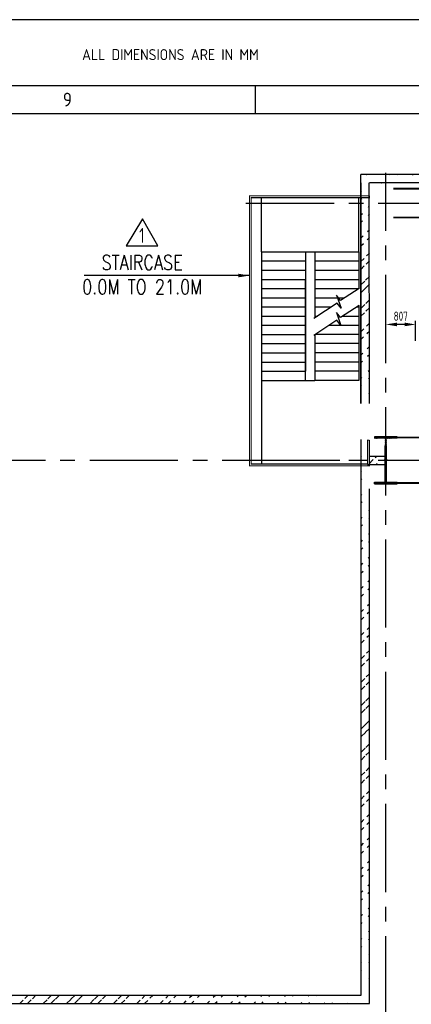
# Model space of a CAD drawing. Extents: x -287416 to 4934791, y -504132 to 1826789.
# Tile 65 of 256: x 52108 to 62753, y -84061 to -57259. Entities that reach past the tile are written whole.
import ezdxf
from ezdxf.enums import TextEntityAlignment as Align

# ---------------------------------------------------------------- set-up
doc = ezdxf.new("R2010")
doc.units = 0
doc.header["$LTSCALE"] = 800
doc.header["$MEASUREMENT"] = 0
for name, pattern in [('CENTER', [2, 1.25, -0.25, 0.25, -0.25]), ('CENTER2', [1.125, 0.75, -0.125, 0.125, -0.125]), ('CONTINOUS', [0]), ('DASHED', [0.75, 0.5, -0.25])]:
    doc.linetypes.add(name, pattern=pattern)
doc.layers.get('0').update_dxf_attribs({"linetype": 'CONTINUOUS'})
doc.layers.get('DEFPOINTS').update_dxf_attribs({"linetype": 'CONTINUOUS'})
for name, color, linetype in [('COL', 1, 'CENTER'), ('GRID', 8, 'CENTER'), ('HANGERS', 1, 'CONTINUOUS'), ('HATCH', 9, 'CONTINUOUS'), ('WALL', 6, 'CONTINUOUS')]:
    doc.layers.add(name, color=color, linetype=linetype)
for name, color, linetype, lineweight in [('DIM', 4, 'CONTINUOUS', 15), ('T', 3, 'CONTINUOUS', 15), ('TEXT', 3, 'CONTINUOUS', 15)]:
    doc.layers.add(name, color=color, linetype=linetype, lineweight=lineweight)
doc.styles.add('ROMANS', font='ISO9.shx', dxfattribs={"width": 0.8})
doc.styles.add('S3', font='ROMANS1.SHX', dxfattribs={"width": 0.8})
doc.styles.get("Standard").update_dxf_attribs({"font": 'ISO9'})
doc.dimstyles.new('GS', dxfattribs={"dimscale": 100, "dimtxt": 2.5, "dimasz": 3, "dimexe": 1, "dimexo": 1, "dimgap": 1, "dimtad": 1, "dimdec": 0, "dimzin": 0, "dimdsep": 46, "dimtxsty": 'ROMANS', "dimcen": 0.09, "dimclrd": 4, "dimclre": 8, "dimclrt": 3, "dimadec": 0, "dimazin": 0, "dimtfac": 1, "dimtdec": 0, "dimtofl": 0, "dimtmove": 0, "dimatfit": 3, "dimfxl": 1, "dimtolj": 1, "dimtzin": 0, "dimarcsym": 0})
pattern_1 = [(45, (-23816.73, -210773.7), (-318.198, 318.198), []), (45, (-23604.6, -210773.7), (-318.198, 318.198), [])]

# ---------------------------------------------------------------- blocks, each defined once
blk = doc.blocks.new('A$C731D3036')
for p, q in [((-1256.21, 1843.18), (-1256.21, 1832.06)), ((-2401.24, 1832.07), (-215.67, 1832.07))]:
    blk.add_line(p, q)
for points in [[(0, 1869.86), (-2643.59, 1869.86), (-2643.59, 0), (0, 0)], [(-26.68, 1843.18), (-2616.91, 1843.18), (-2616.91, 26.68), (-26.68, 26.68)]]:
    blk.add_lwpolyline(points, close=True)
blk.add_text('ALL DIMENSIONS ARE IN MM', height=4.4467).set_placement((-1290.3, 1853.55), align=Align.CENTER)
blk.add_text('9', height=5.56).set_placement((-1331.8, 1837.62), align=Align.MIDDLE)
blk = doc.blocks.new('SSDCDCDC')
at = {"layer": 'WALL'}
for p, q in [((247921, 169177), (247921, 170652)), ((250571, 169177), (250571, 170652)), ((247921, 169177), (247921, 168177)), ((249121, 169177), (247921, 169177)), ((249121, 169177), (249121, 167378)), ((249371, 169177), (249121, 169177)), ((249371, 169177), (249371, 165927)), ((250571, 169177), (249371, 169177)), ((250571, 169177), (250571, 165677)), ((249121, 168927), (247921, 168927)), ((250571, 168927), (249371, 168927)), ((249121, 168677), (247921, 168677)), ((250571, 168677), (249371, 168677)), ((249121, 168427), (247921, 168427)), ((250571, 168427), (249371, 168427)), ((249121, 168177), (247921, 168177)), ((250571, 168177), (249371, 168177)), ((249121, 167927), (248310, 167927)), ((250571, 167927), (249371, 167927)), ((247921, 167712), (247921, 165677)), ((247975, 167677), (247921, 167677)), ((249121, 167677), (248672, 167677)), ((250571, 167677), (249371, 167677)), ((248364, 167427), (247921, 167427)), ((249121, 167427), (249048, 167427)), ((250571, 167427), (249371, 167427)), ((248724, 167177), (247921, 167177)), ((250571, 167177), (249371, 167177)), ((247921, 166927), (249100, 166927)), ((249121, 166914), (249121, 165677)), ((250571, 166927), (249371, 166927)), ((247921, 166677), (249121, 166677)), ((250571, 166677), (249371, 166677)), ((247921, 166427), (249121, 166427)), ((247921, 166177), (249121, 166177)), ((250571, 166427), (249371, 166427)), ((250571, 166177), (249371, 166177)), ((247921, 165927), (249121, 165927)), ((250571, 165927), (249371, 165927)), ((247921, 165677), (249121, 165677)), ((249371, 165677), (249121, 165677)), ((250571, 165677), (249371, 165677)), ((250571, 165677), (250571, 163402))]:
    blk.add_line(p, q, dxfattribs=at)
at = {"layer": 'WALL', "const_width": 30, "flags": 128}
for points in [[(247639, 164050), (247639, 163352), (250899, 163352), (250899, 170702), (247639, 170702)], [(247639, 170702), (247639, 170652), (247639, 170652), (250849, 170652), (250849, 170602), (250849, 170602), (250849, 163402), (250799, 163402), (247689, 163402), (247689, 163402), (247689, 164049), (247639, 164050)]]:
    blk.add_lwpolyline(points, dxfattribs=at)
at = {"layer": 'WALL'}
for points in [[(249371, 165677), (249371, 168427)], [(247916, 168180), (248423, 167855), (248533, 167995), (248408, 167639), (248518, 167779), (249144, 167363)], [(247916, 167715), (248425, 167388), (248536, 167528), (248410, 167172), (248521, 167313), (249144, 166898)]]:
    blk.add_lwpolyline(points, dxfattribs=at)
blk = doc.blocks.new('*D754')
at = {"layer": 'DEFPOINTS', "color": 0, "transparency": 16777216}
for p in [(62063, -65554), (62063, -65832), (62870, -66099)]:
    blk.add_point(p, dxfattribs=at)
at = {"layer": 'WALL', "color": 8, "lineweight": -2, "transparency": 16777216}
for p, q in [((62063, -65732), (62063, -65454)), ((62870, -65999), (62870, -65454))]:
    blk.add_line(p, q, dxfattribs=at)
at = {"layer": 'WALL', "color": 4, "lineweight": -2, "transparency": 16777216}
blk.add_line((62570, -65554), (62363, -65554), dxfattribs=at)
at = {"layer": 'WALL', "color": 4, "transparency": 16777216}
for points in [[(62363, -65504), (62363, -65604), (62063, -65554)], [(62570, -65504), (62570, -65604), (62870, -65554)]]:
    blk.add_solid(points, dxfattribs=at)
at = {"layer": 'WALL', "color": 3, "transparency": 16777216, "insert": (62467, -65329), "char_height": 250, "attachment_point": 5, "style": 'ROMANS'}
blk.add_mtext('\\A1;807', dxfattribs=at)
blk = doc.blocks.new('A$C14326149')
at = {"layer": 'COL'}
h = blk.add_hatch(dxfattribs=at)
h.set_pattern_fill('ANSI31', color=256, scale=100, style=0)
h.paths.add_polyline_path([(310, 640), (0, 640), (0, 600), (310, 600)])
h.paths.add_polyline_path([(0, 600), (0, 640), (-310, 640), (-310, 600)])
h.paths.add_polyline_path([(0, -640), (0, -600), (-310, -600), (-310, -640)])
h.paths.add_polyline_path([(0, -600), (0, -640), (310, -640), (310, -600)])
h.paths.add_polyline_path([(-16, 0), (0, 0), (0, 600), (-16, 600)])
h.paths.add_polyline_path([(0, 0), (16, 0), (16, 600), (0, 600)])
h.paths.add_polyline_path([(16, 0), (0, 0), (0, -600), (16, -600)])
h.paths.add_polyline_path([(-16, -600), (0, -600), (0, 0), (-16, 0)])
for p, q in [((310, 640), (-310, 640)), ((-310, 640), (-310, 600)), ((310, 600), (-310, 600)), ((-16, -600), (-16, 600)), ((16, -600), (16, 600)), ((310, 640), (310, 600)), ((-310, -600), (310, -600)), ((-310, -640), (-310, -600)), ((-310, -640), (310, -640)), ((310, -640), (310, -600))]:
    blk.add_line(p, q, dxfattribs=at)
at = {"layer": 'COL', "color": 2}
for p, q in [((0, -672), (0, 672)), ((44, 0), (-44, 0))]:
    blk.add_line(p, q, dxfattribs=at)

msp = doc.modelspace()

# ---------------------------------------------------------------- hatches: boundary and pattern name
at = {"layer": 'HATCH'}
h = msp.add_hatch(dxfattribs=at)
h.set_pattern_fill('ANSI32', color=256, scale=1200, style=0)
h.set_pattern_definition(pattern_1)
edge = h.paths.add_edge_path()
edge.add_line((61383.1, -67704.4), (61384, -61470.2))
edge.add_line((61613.1, -67704.4), (61612.7, -61700.2))
h = msp.add_hatch(dxfattribs=at)
h.set_pattern_fill('ANSI32', color=256, scale=1200, style=0)
h.set_pattern_definition([(45, (-22816.73, -208821.9), (-318.198, 318.198), []), (45, (-22604.6, -208821.9), (-318.198, 318.198), [])])
edge = h.paths.add_edge_path()
edge.add_line((83609.1, -61472), (61383.1, -61470.2))
edge.add_line((83379.1, -61701.9), (61613.1, -61700.2))
h = msp.add_hatch(dxfattribs=at)
h.set_pattern_fill('ANSI32', color=256, scale=1200, style=0)
h.set_pattern_definition([(45, (-25053.42, -213916.65), (-318.198, 318.198), []), (45, (-24841.3, -213916.65), (-318.198, 318.198), [])])
edge = h.paths.add_edge_path()
edge.add_line((61387.6, -83812), (61390, -68690.3))
edge.add_line((61617.1, -84042), (61613, -70032))
h = msp.add_hatch(dxfattribs=at)
h.set_pattern_fill('ANSI32', color=256, scale=1200, style=0)
h.set_pattern_definition(pattern_1)
edge = h.paths.add_edge_path()
edge.add_line((61613.1, -69137), (61863.1, -69137))
edge.add_line((61383.1, -69367), (61863.1, -69367))
h = msp.add_hatch(dxfattribs=at)
h.set_pattern_fill('ANSI32', color=256, scale=1200, style=0)
h.set_pattern_definition([(45, (67772.36, -165110.2), (-318.198, 318.198), []), (45, (67984.5, -165110.2), (-318.198, 318.198), [])])
edge = h.paths.add_edge_path()
edge.add_line((61387.6, -83812), (45563.1, -83812))
edge.add_line((61617.2, -84038.6), (45563.1, -84042))

# ---------------------------------------------------------------- linework, layer by layer
at = {"linetype": 'DASHED', "const_width": 50, "flags": 128}
for points in [[(62268.1, -61859.5), (72858.1, -61859.5)], [(62268.1, -62644.5), (72858.1, -62644.5)], [(62373.1, -68632), (72753.1, -68632)], [(62373.1, -69872), (72753.1, -69872)]]:
    msp.add_lwpolyline(points, dxfattribs=at)
at = {"layer": 'GRID', "linetype": 'CENTER2', "ltscale": 4}
for p, q in [((62063.1, -127806.3), (62063.1, -61428.6)), ((58254.9, -62252), (85528.7, -62252)), ((10.3, -69252), (61560.3, -69252)), ((58254.9, -69252), (85528.7, -69252))]:
    msp.add_line(p, q, dxfattribs=at)
at = {"layer": 'HANGERS', "linetype": 'Continuous'}
for p, q in [((55441.8, -62680.6), (55002.8, -63411.5)), ((55859.9, -63411.5), (55441.8, -62680.6)), ((55002.8, -63411.5), (55859.9, -63411.5))]:
    msp.add_line(p, q, dxfattribs=at)
at = {"layer": 'WALL'}
for p, q in [((61383.1, -67704.4), (61384, -61470.2)), ((83609.1, -61472), (61383.1, -61470.2)), ((61390.1, -67704.4), (61391.1, -61702)), ((61613.1, -67704.4), (61612.7, -61700.2)), ((83379.1, -61701.9), (61613.1, -61700.2)), ((61387.6, -83812), (61390, -68690.3)), ((61613.1, -69137), (62047.1, -69137)), ((61383.1, -69367), (61389.9, -69367)), ((61563, -69367), (62047.1, -69367)), ((61617.1, -84042), (61613, -70032)), ((45563.1, -83812), (61387.6, -83812)), ((45563.1, -84042), (61617.2, -84042))]:
    msp.add_line(p, q, dxfattribs=at)

# ---------------------------------------------------------------- block references
at = {"color": 1, "linetype": 'CONTINOUS', "lineweight": 15, "xscale": 67.46500254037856, "yscale": 67.46500254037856, "zscale": 67.46500254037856}
msp.add_blockref('A$C731D3036', (143254.7, -183408.7), dxfattribs=at)
at = {"xscale": -1}
msp.add_blockref('SSDCDCDC', (309251.9, -232754), dxfattribs=at)
at = {"layer": 'DIM'}
msp.add_blockref('A$C14326149', (62063.1, -69252), dxfattribs=at)

# ---------------------------------------------------------------- texts
at = {"layer": 'HANGERS', "linetype": 'Continuous', "style": 'ROMANS', "width": 0.8}
msp.add_text('1', height=400, dxfattribs=at).set_placement((55356.8, -63330.4))
at = {"layer": 'T', "insert": (53727.5, -63665.2, 207.7), "char_height": 400, "width": 3723.143, "attachment_point": 1, "style": 'S3'}
msp.add_mtext('\\pi604.43;STAIRCASE \\P\\pi78.714;0.0M TO 21.0M', dxfattribs=at)

# ---------------------------------------------------------------- dimensions: what is measured, and where the dimension line sits
at = {"layer": 'WALL'}
dim = msp.add_linear_dim(base=(62063.1, -65554), p1=(62870.3, -66099), p2=(62063.1, -65831.8), dimstyle='GS', dxfattribs=at)
dim.commit()
dim.dimension.update_dxf_attribs({"geometry": '*D754', "text_midpoint": (62466.7, -65329)})

# ---------------------------------------------------------------- leaders
at = {"layer": 'TEXT'}
msp.add_leader([(58353.1, -64222.9), (53862.7, -64222.9)], dimstyle='GS', dxfattribs=at)

doc.saveas('drawing.dxf')
